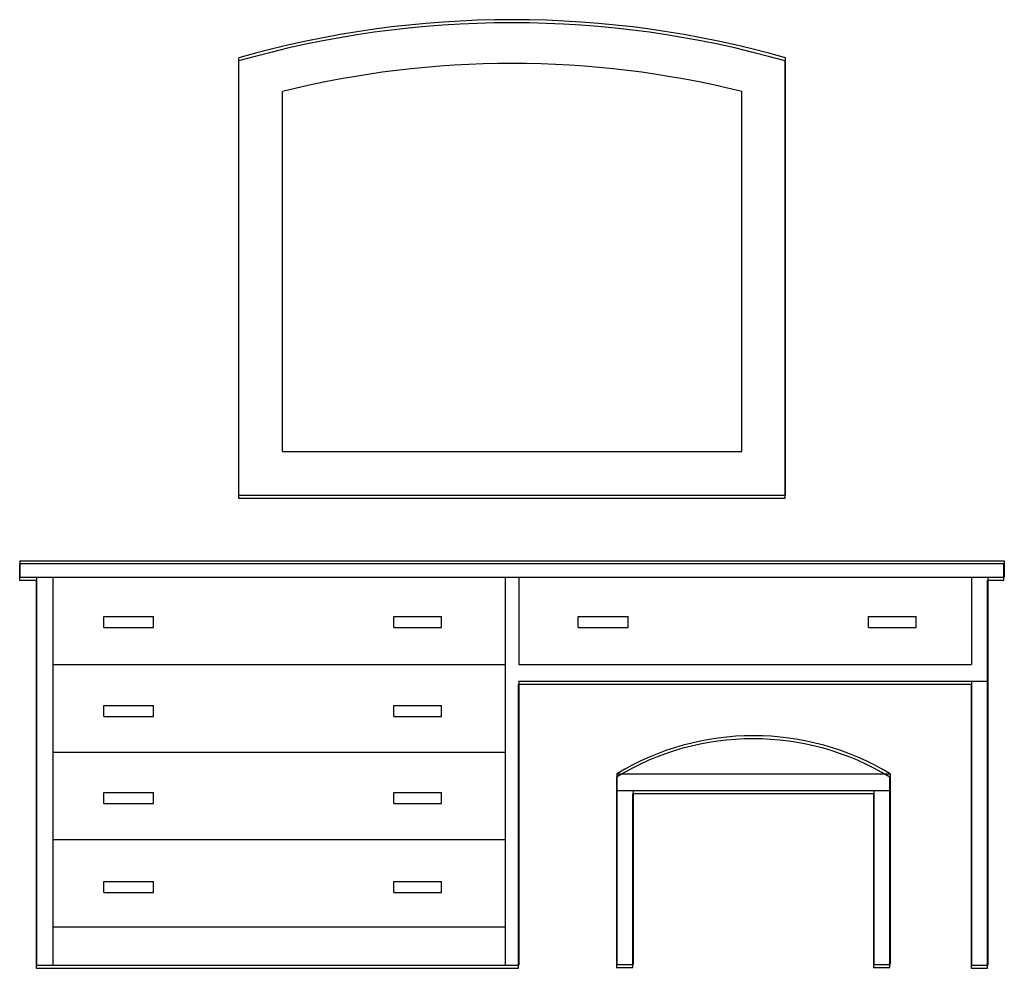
# Model space of a CAD drawing. Extents: x 6.88 to 8.68, y 6.6 to 8.33.
import ezdxf

# ---------------------------------------------------------------- set-up
doc = ezdxf.new("R2010")
doc.units = 0
doc.header["$MEASUREMENT"] = 0
doc.layers.get('0').update_dxf_attribs({"linetype": 'CONTINUOUS'})

msp = doc.modelspace()

# ---------------------------------------------------------------- linework, layer by layer
for p, q in [((7.2751, 8.2554), (7.2751, 7.4554)), ((7.2757, 7.461), (7.2757, 8.261)), ((8.2751, 7.4554), (8.2751, 8.2554)), ((8.2757, 7.461), (8.2757, 8.261)), ((7.3557, 7.541), (7.3557, 8.1996)), ((8.1957, 7.541), (8.1957, 8.1996)), ((7.3557, 7.541), (8.1957, 7.541)), ((7.2751, 7.4554), (8.2751, 7.4554)), ((7.2757, 7.461), (8.2757, 7.461)), ((8.6751, 7.3354), (6.8751, 7.3354)), ((6.8751, 7.3354), (6.8751, 7.3054)), ((6.8757, 7.341), (8.6757, 7.341)), ((6.8757, 7.341), (6.8757, 7.311)), ((8.6751, 7.3054), (8.6751, 7.3354)), ((8.6757, 7.341), (8.6757, 7.311)), ((6.8757, 7.311), (8.6757, 7.311)), ((6.9057, 7.311), (6.9057, 6.601)), ((6.9357, 7.311), (6.9357, 6.601)), ((7.7632, 7.311), (7.7632, 6.601)), ((7.7882, 7.311), (7.7882, 7.151)), ((8.6157, 7.311), (8.6157, 7.151)), ((8.6457, 7.311), (8.6457, 6.601)), ((6.8751, 7.3054), (6.9051, 7.3054)), ((6.9051, 7.3054), (6.9051, 6.5954)), ((8.6451, 7.3054), (8.6751, 7.3054)), ((8.6451, 6.5954), (8.6451, 7.3054)), ((7.0288, 7.2388), (7.1197, 7.2388)), ((7.0288, 7.2188), (7.0288, 7.2388)), ((7.1197, 7.2188), (7.1197, 7.2388)), ((7.5593, 7.2388), (7.6465, 7.2388)), ((7.5593, 7.2188), (7.5593, 7.2388)), ((7.6465, 7.2188), (7.6465, 7.2388)), ((7.8966, 7.2388), (7.9876, 7.2388)), ((7.8966, 7.2188), (7.8966, 7.2388)), ((7.9876, 7.2188), (7.9876, 7.2388)), ((8.4272, 7.2188), (8.4272, 7.2388)), ((8.4272, 7.2388), (8.5143, 7.2388)), ((8.5143, 7.2188), (8.5143, 7.2388)), ((7.0288, 7.2188), (7.1197, 7.2188)), ((7.5593, 7.2188), (7.6465, 7.2188)), ((7.8966, 7.2188), (7.9876, 7.2188)), ((8.4272, 7.2188), (8.5143, 7.2188)), ((6.9357, 7.151), (7.7632, 7.151)), ((7.7882, 7.151), (8.6157, 7.151)), ((7.7876, 6.5954), (7.7876, 7.1154)), ((7.7876, 7.1154), (8.6151, 7.1154)), ((7.7882, 7.121), (8.6457, 7.121)), ((7.7882, 7.121), (7.7882, 6.601)), ((8.6151, 7.1154), (8.6151, 6.5954)), ((8.6157, 7.121), (8.6157, 6.601)), ((7.0288, 7.076), (7.1197, 7.076)), ((7.0288, 7.056), (7.0288, 7.076)), ((7.1197, 7.056), (7.1197, 7.076)), ((7.5593, 7.076), (7.6465, 7.076)), ((7.5593, 7.056), (7.5593, 7.076)), ((7.6465, 7.056), (7.6465, 7.076)), ((7.0288, 7.056), (7.1197, 7.056)), ((7.5593, 7.056), (7.6465, 7.056)), ((6.9357, 6.991), (7.7632, 6.991)), ((7.967, 6.951), (8.467, 6.951)), ((7.967, 6.951), (7.967, 6.6026)), ((8.467, 6.951), (8.467, 6.6026)), ((7.9664, 6.9454), (7.9664, 6.597)), ((8.4664, 6.597), (8.4664, 6.9454)), ((7.0288, 6.8969), (7.0288, 6.9169)), ((7.0288, 6.9169), (7.1197, 6.9169)), ((7.1197, 6.8969), (7.1197, 6.9169)), ((7.5593, 6.8969), (7.5593, 6.9169)), ((7.5593, 6.9169), (7.6465, 6.9169)), ((7.6465, 6.8969), (7.6465, 6.9169)), ((7.967, 6.921), (8.467, 6.921)), ((7.9964, 6.597), (7.9964, 6.9154)), ((7.9964, 6.9154), (8.4364, 6.9154)), ((7.997, 6.921), (7.997, 6.6026)), ((8.4364, 6.9154), (8.4364, 6.597)), ((8.437, 6.921), (8.437, 6.6026)), ((7.0288, 6.8969), (7.1197, 6.8969)), ((7.5593, 6.8969), (7.6465, 6.8969)), ((6.9357, 6.831), (7.7632, 6.831)), ((7.0288, 6.7341), (7.0288, 6.7541)), ((7.0288, 6.7541), (7.1197, 6.7541)), ((7.1197, 6.7341), (7.1197, 6.7541)), ((7.5593, 6.7541), (7.6465, 6.7541)), ((7.5593, 6.7341), (7.5593, 6.7541)), ((7.6465, 6.7341), (7.6465, 6.7541)), ((7.0288, 6.7341), (7.1197, 6.7341)), ((7.5593, 6.7341), (7.6465, 6.7341)), ((6.9357, 6.671), (7.7632, 6.671)), ((6.9051, 6.5954), (7.7876, 6.5954)), ((6.9057, 6.601), (7.7882, 6.601)), ((7.9664, 6.597), (7.9964, 6.597)), ((7.967, 6.6026), (7.997, 6.6026)), ((8.4364, 6.597), (8.4664, 6.597)), ((8.437, 6.6026), (8.467, 6.6026)), ((8.6151, 6.5954), (8.6451, 6.5954)), ((8.6157, 6.601), (8.6457, 6.601))]:
    msp.add_line(p, q)
for centre, radius, start, end in [((7.7751, 6.5047), 1.8207, 74.0608, 105.9392), ((7.7757, 6.5103), 1.8207, 74.0608, 105.9392), ((7.7757, 6.5103), 1.7407, 76.0379, 103.9621), ((8.2164, 6.534), 0.4814, 58.7155, 121.2845), ((8.217, 6.5396), 0.4814, 58.7155, 121.2845)]:
    msp.add_arc(centre, radius, start, end)

doc.saveas('drawing.dxf')
